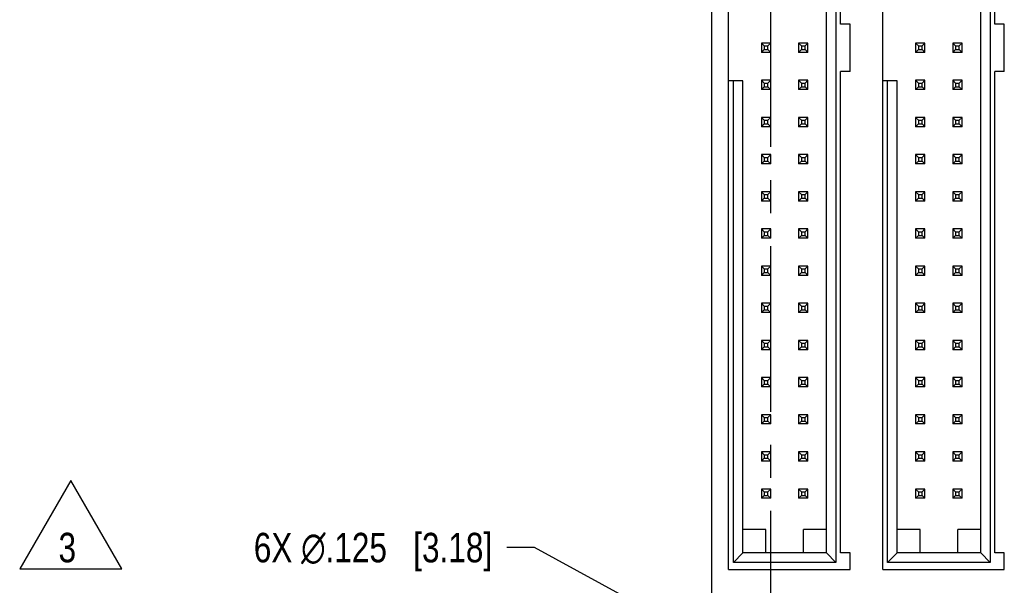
# Model space of a CAD drawing. Header units: inches. Extents: x 0 to 34, y 0 to 22.
# Tile 4 of 20: x 7.6 to 11.8, y 13 to 15.4. Entities that reach past the tile are written whole.
import ezdxf

# ---------------------------------------------------------------- set-up
doc = ezdxf.new("R2010")
doc.units = ezdxf.units.IN
doc.header["$LTSCALE"] = 1.87
doc.header["$MEASUREMENT"] = 0
doc.linetypes.add('CENTER', pattern=[0.6, 0.375, -0.075, 0.075, -0.075])
doc.layers.get('0').update_dxf_attribs({"linetype": 'CONTINUOUS'})
for name, color, linetype in [('02___PRT_ALL_AXES', 7, 'CONTINUOUS'), ('DETAIL', 7, 'CONTINUOUS'), ('DIMENSIONS', 7, 'CONTINUOUS')]:
    doc.layers.add(name, color=color, linetype=linetype)
doc.styles.get("Standard").update_dxf_attribs({"font": 'txt', "width": 0.8})
doc.dimstyles.new('DIMSTYLE_2', dxfattribs={"dimtxt": 0.125, "dimasz": 0.18, "dimexe": 0.18, "dimexo": 0.0625, "dimgap": 0.09, "dimtad": 0, "dimtih": 1, "dimtoh": 1, "dimdec": 3, "dimlfac": 0.5, "dimzin": 4, "dimdsep": 46, "dimtxsty": 'STANDARD', "dimblk": '_FILLED', "dimblk1": '_FILLED', "dimblk2": '_FILLED', "dimcen": 0.09, "dimadec": 0, "dimazin": 0, "dimtp": 0.01, "dimtm": 0.01, "dimtfac": 1, "dimtdec": 3, "dimtofl": 0, "dimtmove": 0, "dimatfit": 3, "dimldrblk": '_FILLED', "dimfxl": 1, "dimtolj": 1, "dimtzin": 4, "dimarcsym": 0})
doc.dimstyles.new('DIMSTYLE_3', dxfattribs={"dimtxt": 0.125, "dimasz": 0.18, "dimexe": 0.18, "dimexo": 0.0625, "dimgap": 0.09, "dimtad": 0, "dimtih": 1, "dimtoh": 1, "dimdec": 3, "dimlfac": 0.5, "dimzin": 4, "dimdsep": 46, "dimtxsty": 'STANDARD', "dimblk": '_FILLED', "dimblk1": '_FILLED', "dimblk2": '_FILLED', "dimcen": 0.09, "dimadec": 0, "dimazin": 0, "dimtp": 0.01, "dimtm": 0.01, "dimtfac": 1, "dimtdec": 3, "dimtofl": 0, "dimtmove": 0, "dimatfit": 3, "dimldrblk": '_FILLED', "dimfxl": 1, "dimtolj": 1, "dimtzin": 4, "dimarcsym": 0})

# ---------------------------------------------------------------- blocks, each defined once
blk = doc.blocks.new('*D43')
at = {"layer": 'DIMENSIONS', "color": 2, "linetype": 'CONTINUOUS'}
blk.add_line((10.6968, 17.1626), (9.8602, 17.1626), dxfattribs=at)
at = {"layer": 'DIMENSIONS', "color": 2, "linetype": 'CONTINUOUS', "insert": (9.7977, 17.2251), "char_height": 0.125, "width": 1.325, "attachment_point": 3, "line_spacing_factor": 0.9}
blk.add_mtext('3.327{\\Ftxt.shx;\\W1.000000;\\H0.125000; }[84.51]', dxfattribs=at)
blk = doc.blocks.new('_FILLED')
at = {"color": 0, "linetype": 'BYBLOCK'}
blk.add_solid([(0, 0), (-1, 0.174), (-1, -0.174)], dxfattribs=at)
blk = doc.blocks.new('*D54')
at = {"layer": 'DIMENSIONS', "color": 2, "linetype": 'CONTINUOUS'}
blk.add_line((10.612, 18.2566), (9.8602, 18.2566), dxfattribs=at)
at = {"layer": 'DIMENSIONS', "color": 2, "linetype": 'CONTINUOUS', "insert": (9.7977, 18.3191), "char_height": 0.125, "width": 1.225, "attachment_point": 3, "line_spacing_factor": 0.9}
blk.add_mtext('3.874{\\Ftxt.shx;\\W1.000000;\\H0.125000; }[98.4]', dxfattribs=at)
blk = doc.blocks.new('*D55')
at = {"layer": 'DIMENSIONS', "color": 2, "linetype": 'CONTINUOUS'}
for p, q in [((9.7977, 13.1546), (9.6802, 13.1546)), ((10.6902, 12.6685), (9.7977, 13.1546))]:
    blk.add_line(p, q, dxfattribs=at)
at = {"layer": 'DIMENSIONS', "color": 2, "linetype": 'CONTINUOUS', "xscale": 0.18, "yscale": 0.18, "zscale": 0.18, "rotation": 331.4272481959}
blk.add_blockref('_FILLED', (10.6902, 12.6685), dxfattribs=at)
at = {"layer": 'DIMENSIONS', "color": 2, "linetype": 'CONTINUOUS', "insert": (9.6177, 13.2171), "char_height": 0.125, "width": 1.591667, "attachment_point": 3, "line_spacing_factor": 0.9}
blk.add_mtext('6X \\Fgdt;{\\Fgdt;n}\\Ftxt;.125{\\Ftxt.shx;\\W1.000000;\\H0.125000; }[3.18]', dxfattribs=at)
blk = doc.blocks.new('FLAG_TRIANGLE_BL11', base_point=(7.8308, 13.2512))
at = {"layer": 'DETAIL', "color": 2, "linetype": 'CONTINUOUS'}
for p, q in [((7.8308, 13.4386), (7.6145, 13.0639)), ((8.0471, 13.0639), (7.8308, 13.4386)), ((7.6145, 13.0639), (8.0471, 13.0639))]:
    blk.add_line(p, q, dxfattribs=at)
at = {"layer": 'DETAIL', "color": 2, "linetype": 'CONTINUOUS', "width": 0.8}
blk.add_text('3', height=0.125, dxfattribs=at).set_placement((7.7791, 13.0922))

msp = doc.modelspace()

# ---------------------------------------------------------------- linework, layer by layer
at = {"color": 7, "linetype": 'CONTINUOUS'}
for p, q in [((10.5477, 18.6086), (10.5477, 10.5086)), ((10.6204, 13.0618), (10.6204, 17.484)), ((11.0752, 17.454), (11.0752, 13.0918)), ((11.2744, 13.0618), (11.2744, 17.484)), ((11.7292, 17.454), (11.7292, 13.0918)), ((11.0352, 13.1318), (11.0352, 17.414)), ((11.0952, 15.3729), (11.0952, 17.414)), ((11.6892, 13.1318), (11.6892, 17.414)), ((11.7492, 15.3729), (11.7492, 17.414)), ((11.1352, 15.3729), (11.0952, 15.3729)), ((11.1352, 15.1729), (11.1352, 15.3729)), ((11.7892, 15.3729), (11.7492, 15.3729)), ((11.7892, 15.1729), (11.7892, 15.3729)), ((10.7593, 15.2926), (10.7593, 15.2532)), ((10.7593, 15.2926), (10.7713, 15.2806)), ((10.7987, 15.2926), (10.7593, 15.2926)), ((10.7713, 15.2806), (10.7713, 15.2652)), ((10.7713, 15.2806), (10.7867, 15.2806)), ((10.7987, 15.2926), (10.7867, 15.2806)), ((10.7867, 15.2652), (10.7867, 15.2806)), ((10.7987, 15.2532), (10.7987, 15.2926)), ((10.9168, 15.2926), (10.9168, 15.2532)), ((10.9168, 15.2926), (10.9288, 15.2806)), ((10.9562, 15.2926), (10.9168, 15.2926)), ((10.9288, 15.2806), (10.9288, 15.2652)), ((10.9288, 15.2806), (10.9442, 15.2806)), ((10.9562, 15.2926), (10.9442, 15.2806)), ((10.9442, 15.2652), (10.9442, 15.2806)), ((10.9562, 15.2532), (10.9562, 15.2926)), ((11.4133, 15.2926), (11.4133, 15.2532)), ((11.4133, 15.2926), (11.4253, 15.2806)), ((11.4527, 15.2926), (11.4133, 15.2926)), ((11.4253, 15.2806), (11.4253, 15.2652)), ((11.4253, 15.2806), (11.4407, 15.2806)), ((11.4527, 15.2926), (11.4407, 15.2806)), ((11.4407, 15.2652), (11.4407, 15.2806)), ((11.4527, 15.2532), (11.4527, 15.2926)), ((11.5708, 15.2926), (11.5708, 15.2532)), ((11.5708, 15.2926), (11.5828, 15.2806)), ((11.6102, 15.2926), (11.5708, 15.2926)), ((11.5828, 15.2806), (11.5828, 15.2652)), ((11.5828, 15.2806), (11.5982, 15.2806)), ((11.6102, 15.2926), (11.5982, 15.2806)), ((11.5982, 15.2652), (11.5982, 15.2806)), ((11.6102, 15.2532), (11.6102, 15.2926)), ((10.7593, 15.2532), (10.7713, 15.2652)), ((10.7987, 15.2532), (10.7593, 15.2532)), ((10.7713, 15.2652), (10.7867, 15.2652)), ((10.7867, 15.2652), (10.7987, 15.2532)), ((10.9168, 15.2532), (10.9288, 15.2652)), ((10.9562, 15.2532), (10.9168, 15.2532)), ((10.9288, 15.2652), (10.9442, 15.2652)), ((10.9442, 15.2652), (10.9562, 15.2532)), ((11.4133, 15.2532), (11.4253, 15.2652)), ((11.4527, 15.2532), (11.4133, 15.2532)), ((11.4253, 15.2652), (11.4407, 15.2652)), ((11.4407, 15.2652), (11.4527, 15.2532)), ((11.5708, 15.2532), (11.5828, 15.2652)), ((11.6102, 15.2532), (11.5708, 15.2532)), ((11.5828, 15.2652), (11.5982, 15.2652)), ((11.5982, 15.2652), (11.6102, 15.2532)), ((11.0952, 13.1318), (11.0952, 15.1729)), ((11.1352, 15.1729), (11.0952, 15.1729)), ((11.7492, 13.1318), (11.7492, 15.1729)), ((11.7892, 15.1729), (11.7492, 15.1729)), ((10.6804, 15.1329), (10.6204, 15.1329)), ((10.6404, 13.0918), (10.6404, 15.1329)), ((10.6804, 13.1318), (10.6804, 15.1329)), ((10.7593, 15.1351), (10.7593, 15.0957)), ((10.7593, 15.1351), (10.7713, 15.1231)), ((10.7987, 15.1351), (10.7593, 15.1351)), ((10.7713, 15.1231), (10.7713, 15.1077)), ((10.7713, 15.1231), (10.7867, 15.1231)), ((10.7987, 15.1351), (10.7867, 15.1231)), ((10.7867, 15.1077), (10.7867, 15.1231)), ((10.7987, 15.0957), (10.7987, 15.1351)), ((10.9168, 15.1351), (10.9168, 15.0957)), ((10.9168, 15.1351), (10.9288, 15.1231)), ((10.9562, 15.1351), (10.9168, 15.1351)), ((10.9288, 15.1231), (10.9288, 15.1077)), ((10.9288, 15.1231), (10.9442, 15.1231)), ((10.9562, 15.1351), (10.9442, 15.1231)), ((10.9442, 15.1077), (10.9442, 15.1231)), ((10.9562, 15.0957), (10.9562, 15.1351)), ((11.3344, 15.1329), (11.2744, 15.1329)), ((11.2944, 13.0918), (11.2944, 15.1329)), ((11.3344, 13.1318), (11.3344, 15.1329)), ((11.4133, 15.1351), (11.4133, 15.0957)), ((11.4133, 15.1351), (11.4253, 15.1231)), ((11.4527, 15.1351), (11.4133, 15.1351)), ((11.4253, 15.1231), (11.4253, 15.1077)), ((11.4253, 15.1231), (11.4407, 15.1231)), ((11.4527, 15.1351), (11.4407, 15.1231)), ((11.4407, 15.1077), (11.4407, 15.1231)), ((11.4527, 15.0957), (11.4527, 15.1351)), ((11.5708, 15.1351), (11.5708, 15.0957)), ((11.5708, 15.1351), (11.5828, 15.1231)), ((11.6102, 15.1351), (11.5708, 15.1351)), ((11.5828, 15.1231), (11.5828, 15.1077)), ((11.5828, 15.1231), (11.5982, 15.1231)), ((11.6102, 15.1351), (11.5982, 15.1231)), ((11.5982, 15.1077), (11.5982, 15.1231)), ((11.6102, 15.0957), (11.6102, 15.1351)), ((10.7593, 15.0957), (10.7713, 15.1077)), ((10.7987, 15.0957), (10.7593, 15.0957)), ((10.7713, 15.1077), (10.7867, 15.1077)), ((10.7867, 15.1077), (10.7987, 15.0957)), ((10.9168, 15.0957), (10.9288, 15.1077)), ((10.9562, 15.0957), (10.9168, 15.0957)), ((10.9288, 15.1077), (10.9442, 15.1077)), ((10.9442, 15.1077), (10.9562, 15.0957)), ((11.4133, 15.0957), (11.4253, 15.1077)), ((11.4527, 15.0957), (11.4133, 15.0957)), ((11.4253, 15.1077), (11.4407, 15.1077)), ((11.4407, 15.1077), (11.4527, 15.0957)), ((11.5708, 15.0957), (11.5828, 15.1077)), ((11.6102, 15.0957), (11.5708, 15.0957)), ((11.5828, 15.1077), (11.5982, 15.1077)), ((11.5982, 15.1077), (11.6102, 15.0957)), ((10.7593, 14.9776), (10.7593, 14.9382)), ((10.7593, 14.9776), (10.7713, 14.9656)), ((10.7987, 14.9776), (10.7593, 14.9776)), ((10.7593, 14.9382), (10.7713, 14.9502)), ((10.7713, 14.9656), (10.7713, 14.9502)), ((10.7713, 14.9656), (10.7867, 14.9656)), ((10.7713, 14.9502), (10.7867, 14.9502)), ((10.7987, 14.9776), (10.7867, 14.9656)), ((10.7867, 14.9502), (10.7867, 14.9656)), ((10.7867, 14.9502), (10.7987, 14.9382)), ((10.7987, 14.9382), (10.7987, 14.9776)), ((10.9168, 14.9776), (10.9168, 14.9382)), ((10.9168, 14.9776), (10.9288, 14.9656)), ((10.9562, 14.9776), (10.9168, 14.9776)), ((10.9168, 14.9382), (10.9288, 14.9502)), ((10.9288, 14.9656), (10.9288, 14.9502)), ((10.9288, 14.9656), (10.9442, 14.9656)), ((10.9288, 14.9502), (10.9442, 14.9502)), ((10.9562, 14.9776), (10.9442, 14.9656)), ((10.9442, 14.9502), (10.9442, 14.9656)), ((10.9442, 14.9502), (10.9562, 14.9382)), ((10.9562, 14.9382), (10.9562, 14.9776)), ((11.4133, 14.9776), (11.4133, 14.9382)), ((11.4133, 14.9776), (11.4253, 14.9656)), ((11.4527, 14.9776), (11.4133, 14.9776)), ((11.4133, 14.9382), (11.4253, 14.9502)), ((11.4253, 14.9656), (11.4253, 14.9502)), ((11.4253, 14.9656), (11.4407, 14.9656)), ((11.4253, 14.9502), (11.4407, 14.9502)), ((11.4527, 14.9776), (11.4407, 14.9656)), ((11.4407, 14.9502), (11.4407, 14.9656)), ((11.4407, 14.9502), (11.4527, 14.9382)), ((11.4527, 14.9382), (11.4527, 14.9776)), ((11.5708, 14.9776), (11.5708, 14.9382)), ((11.5708, 14.9776), (11.5828, 14.9656)), ((11.6102, 14.9776), (11.5708, 14.9776)), ((11.5708, 14.9382), (11.5828, 14.9502)), ((11.5828, 14.9656), (11.5828, 14.9502)), ((11.5828, 14.9656), (11.5982, 14.9656)), ((11.5828, 14.9502), (11.5982, 14.9502)), ((11.6102, 14.9776), (11.5982, 14.9656)), ((11.5982, 14.9502), (11.5982, 14.9656)), ((11.5982, 14.9502), (11.6102, 14.9382)), ((11.6102, 14.9382), (11.6102, 14.9776)), ((10.7987, 14.9382), (10.7593, 14.9382)), ((10.9562, 14.9382), (10.9168, 14.9382)), ((11.4527, 14.9382), (11.4133, 14.9382)), ((11.6102, 14.9382), (11.5708, 14.9382)), ((10.7593, 14.8201), (10.7593, 14.7807)), ((10.7593, 14.8201), (10.7713, 14.8081)), ((10.7987, 14.8201), (10.7593, 14.8201)), ((10.7593, 14.7807), (10.7713, 14.7927)), ((10.7987, 14.7807), (10.7593, 14.7807)), ((10.7713, 14.8081), (10.7713, 14.7927)), ((10.7713, 14.8081), (10.7867, 14.8081)), ((10.7713, 14.7927), (10.7867, 14.7927)), ((10.7987, 14.8201), (10.7867, 14.8081)), ((10.7867, 14.7927), (10.7867, 14.8081)), ((10.7867, 14.7927), (10.7987, 14.7807)), ((10.7987, 14.7807), (10.7987, 14.8201)), ((10.9168, 14.8201), (10.9168, 14.7807)), ((10.9168, 14.8201), (10.9288, 14.8081)), ((10.9562, 14.8201), (10.9168, 14.8201)), ((10.9168, 14.7807), (10.9288, 14.7927)), ((10.9562, 14.7807), (10.9168, 14.7807)), ((10.9288, 14.8081), (10.9288, 14.7927)), ((10.9288, 14.8081), (10.9442, 14.8081)), ((10.9288, 14.7927), (10.9442, 14.7927)), ((10.9562, 14.8201), (10.9442, 14.8081)), ((10.9442, 14.7927), (10.9442, 14.8081)), ((10.9442, 14.7927), (10.9562, 14.7807)), ((10.9562, 14.7807), (10.9562, 14.8201)), ((11.4133, 14.8201), (11.4133, 14.7807)), ((11.4133, 14.8201), (11.4253, 14.8081)), ((11.4527, 14.8201), (11.4133, 14.8201)), ((11.4133, 14.7807), (11.4253, 14.7927)), ((11.4527, 14.7807), (11.4133, 14.7807)), ((11.4253, 14.8081), (11.4253, 14.7927)), ((11.4253, 14.8081), (11.4407, 14.8081)), ((11.4253, 14.7927), (11.4407, 14.7927)), ((11.4527, 14.8201), (11.4407, 14.8081)), ((11.4407, 14.7927), (11.4407, 14.8081)), ((11.4407, 14.7927), (11.4527, 14.7807)), ((11.4527, 14.7807), (11.4527, 14.8201)), ((11.5708, 14.8201), (11.5708, 14.7807)), ((11.5708, 14.8201), (11.5828, 14.8081)), ((11.6102, 14.8201), (11.5708, 14.8201)), ((11.5708, 14.7807), (11.5828, 14.7927)), ((11.6102, 14.7807), (11.5708, 14.7807)), ((11.5828, 14.8081), (11.5828, 14.7927)), ((11.5828, 14.8081), (11.5982, 14.8081)), ((11.5828, 14.7927), (11.5982, 14.7927)), ((11.6102, 14.8201), (11.5982, 14.8081)), ((11.5982, 14.7927), (11.5982, 14.8081)), ((11.5982, 14.7927), (11.6102, 14.7807)), ((11.6102, 14.7807), (11.6102, 14.8201)), ((10.7593, 14.6626), (10.7593, 14.6232)), ((10.7593, 14.6626), (10.7713, 14.6506)), ((10.7987, 14.6626), (10.7593, 14.6626)), ((10.7987, 14.6626), (10.7867, 14.6506)), ((10.7987, 14.6232), (10.7987, 14.6626)), ((10.9168, 14.6626), (10.9168, 14.6232)), ((10.9168, 14.6626), (10.9288, 14.6506)), ((10.9562, 14.6626), (10.9168, 14.6626)), ((10.9562, 14.6626), (10.9442, 14.6506)), ((10.9562, 14.6232), (10.9562, 14.6626)), ((11.4133, 14.6626), (11.4133, 14.6232)), ((11.4133, 14.6626), (11.4253, 14.6506)), ((11.4527, 14.6626), (11.4133, 14.6626)), ((11.4527, 14.6626), (11.4407, 14.6506)), ((11.4527, 14.6232), (11.4527, 14.6626)), ((11.5708, 14.6626), (11.5708, 14.6232)), ((11.5708, 14.6626), (11.5828, 14.6506)), ((11.6102, 14.6626), (11.5708, 14.6626)), ((11.6102, 14.6626), (11.5982, 14.6506)), ((11.6102, 14.6232), (11.6102, 14.6626)), ((10.7593, 14.6232), (10.7713, 14.6352)), ((10.7987, 14.6232), (10.7593, 14.6232)), ((10.7713, 14.6506), (10.7713, 14.6352)), ((10.7713, 14.6506), (10.7867, 14.6506)), ((10.7713, 14.6352), (10.7867, 14.6352)), ((10.7867, 14.6352), (10.7867, 14.6506)), ((10.7867, 14.6352), (10.7987, 14.6232)), ((10.9168, 14.6232), (10.9288, 14.6352)), ((10.9562, 14.6232), (10.9168, 14.6232)), ((10.9288, 14.6506), (10.9288, 14.6352)), ((10.9288, 14.6506), (10.9442, 14.6506)), ((10.9288, 14.6352), (10.9442, 14.6352)), ((10.9442, 14.6352), (10.9442, 14.6506)), ((10.9442, 14.6352), (10.9562, 14.6232)), ((11.4133, 14.6232), (11.4253, 14.6352)), ((11.4527, 14.6232), (11.4133, 14.6232)), ((11.4253, 14.6506), (11.4253, 14.6352)), ((11.4253, 14.6506), (11.4407, 14.6506)), ((11.4253, 14.6352), (11.4407, 14.6352)), ((11.4407, 14.6352), (11.4407, 14.6506)), ((11.4407, 14.6352), (11.4527, 14.6232)), ((11.5708, 14.6232), (11.5828, 14.6352)), ((11.6102, 14.6232), (11.5708, 14.6232)), ((11.5828, 14.6506), (11.5828, 14.6352)), ((11.5828, 14.6506), (11.5982, 14.6506)), ((11.5828, 14.6352), (11.5982, 14.6352)), ((11.5982, 14.6352), (11.5982, 14.6506)), ((11.5982, 14.6352), (11.6102, 14.6232)), ((10.7593, 14.5052), (10.7593, 14.4658)), ((10.7593, 14.5052), (10.7713, 14.4932)), ((10.7987, 14.5052), (10.7593, 14.5052)), ((10.7713, 14.4932), (10.7713, 14.4778)), ((10.7713, 14.4932), (10.7867, 14.4932)), ((10.7987, 14.5052), (10.7867, 14.4932)), ((10.7867, 14.4778), (10.7867, 14.4932)), ((10.7987, 14.4658), (10.7987, 14.5052)), ((10.9168, 14.5052), (10.9168, 14.4658)), ((10.9168, 14.5052), (10.9288, 14.4932)), ((10.9562, 14.5052), (10.9168, 14.5052)), ((10.9288, 14.4932), (10.9288, 14.4778)), ((10.9288, 14.4932), (10.9442, 14.4932)), ((10.9562, 14.5052), (10.9442, 14.4932)), ((10.9442, 14.4778), (10.9442, 14.4932)), ((10.9562, 14.4658), (10.9562, 14.5052)), ((11.4133, 14.5052), (11.4133, 14.4658)), ((11.4133, 14.5052), (11.4253, 14.4932)), ((11.4527, 14.5052), (11.4133, 14.5052)), ((11.4253, 14.4932), (11.4253, 14.4778)), ((11.4253, 14.4932), (11.4407, 14.4932)), ((11.4527, 14.5052), (11.4407, 14.4932)), ((11.4407, 14.4778), (11.4407, 14.4932)), ((11.4527, 14.4658), (11.4527, 14.5052)), ((11.5708, 14.5052), (11.5708, 14.4658)), ((11.5708, 14.5052), (11.5828, 14.4932)), ((11.6102, 14.5052), (11.5708, 14.5052)), ((11.5828, 14.4932), (11.5828, 14.4778)), ((11.5828, 14.4932), (11.5982, 14.4932)), ((11.6102, 14.5052), (11.5982, 14.4932)), ((11.5982, 14.4778), (11.5982, 14.4932)), ((11.6102, 14.4658), (11.6102, 14.5052)), ((10.7593, 14.4658), (10.7713, 14.4778)), ((10.7987, 14.4658), (10.7593, 14.4658)), ((10.7713, 14.4778), (10.7867, 14.4778)), ((10.7867, 14.4778), (10.7987, 14.4658)), ((10.9168, 14.4658), (10.9288, 14.4778)), ((10.9562, 14.4658), (10.9168, 14.4658)), ((10.9288, 14.4778), (10.9442, 14.4778)), ((10.9442, 14.4778), (10.9562, 14.4658)), ((11.4133, 14.4658), (11.4253, 14.4778)), ((11.4527, 14.4658), (11.4133, 14.4658)), ((11.4253, 14.4778), (11.4407, 14.4778)), ((11.4407, 14.4778), (11.4527, 14.4658)), ((11.5708, 14.4658), (11.5828, 14.4778)), ((11.6102, 14.4658), (11.5708, 14.4658)), ((11.5828, 14.4778), (11.5982, 14.4778)), ((11.5982, 14.4778), (11.6102, 14.4658)), ((10.7593, 14.3477), (10.7593, 14.3083)), ((10.7593, 14.3477), (10.7713, 14.3357)), ((10.7987, 14.3477), (10.7593, 14.3477)), ((10.7593, 14.3083), (10.7713, 14.3203)), ((10.7713, 14.3357), (10.7713, 14.3203)), ((10.7713, 14.3357), (10.7867, 14.3357)), ((10.7713, 14.3203), (10.7867, 14.3203)), ((10.7987, 14.3477), (10.7867, 14.3357)), ((10.7867, 14.3203), (10.7867, 14.3357)), ((10.7867, 14.3203), (10.7987, 14.3083)), ((10.7987, 14.3083), (10.7987, 14.3477)), ((10.9168, 14.3477), (10.9168, 14.3083)), ((10.9168, 14.3477), (10.9288, 14.3357)), ((10.9562, 14.3477), (10.9168, 14.3477)), ((10.9168, 14.3083), (10.9288, 14.3203)), ((10.9288, 14.3357), (10.9288, 14.3203)), ((10.9288, 14.3357), (10.9442, 14.3357)), ((10.9288, 14.3203), (10.9442, 14.3203)), ((10.9562, 14.3477), (10.9442, 14.3357)), ((10.9442, 14.3203), (10.9442, 14.3357)), ((10.9442, 14.3203), (10.9562, 14.3083)), ((10.9562, 14.3083), (10.9562, 14.3477)), ((11.4133, 14.3477), (11.4133, 14.3083)), ((11.4133, 14.3477), (11.4253, 14.3357)), ((11.4527, 14.3477), (11.4133, 14.3477)), ((11.4133, 14.3083), (11.4253, 14.3203)), ((11.4253, 14.3357), (11.4253, 14.3203)), ((11.4253, 14.3357), (11.4407, 14.3357)), ((11.4253, 14.3203), (11.4407, 14.3203)), ((11.4527, 14.3477), (11.4407, 14.3357)), ((11.4407, 14.3203), (11.4407, 14.3357)), ((11.4407, 14.3203), (11.4527, 14.3083)), ((11.4527, 14.3083), (11.4527, 14.3477)), ((11.5708, 14.3477), (11.5708, 14.3083)), ((11.5708, 14.3477), (11.5828, 14.3357)), ((11.6102, 14.3477), (11.5708, 14.3477)), ((11.5708, 14.3083), (11.5828, 14.3203)), ((11.5828, 14.3357), (11.5828, 14.3203)), ((11.5828, 14.3357), (11.5982, 14.3357)), ((11.5828, 14.3203), (11.5982, 14.3203)), ((11.6102, 14.3477), (11.5982, 14.3357)), ((11.5982, 14.3203), (11.5982, 14.3357)), ((11.5982, 14.3203), (11.6102, 14.3083)), ((11.6102, 14.3083), (11.6102, 14.3477)), ((10.7987, 14.3083), (10.7593, 14.3083)), ((10.9562, 14.3083), (10.9168, 14.3083)), ((11.4527, 14.3083), (11.4133, 14.3083)), ((11.6102, 14.3083), (11.5708, 14.3083)), ((10.7593, 14.1902), (10.7593, 14.1508)), ((10.7593, 14.1902), (10.7713, 14.1782)), ((10.7987, 14.1902), (10.7593, 14.1902)), ((10.7593, 14.1508), (10.7713, 14.1628)), ((10.7713, 14.1782), (10.7713, 14.1628)), ((10.7713, 14.1782), (10.7867, 14.1782)), ((10.7713, 14.1628), (10.7867, 14.1628)), ((10.7987, 14.1902), (10.7867, 14.1782)), ((10.7867, 14.1628), (10.7867, 14.1782)), ((10.7867, 14.1628), (10.7987, 14.1508)), ((10.7987, 14.1508), (10.7987, 14.1902)), ((10.9168, 14.1902), (10.9168, 14.1508)), ((10.9168, 14.1902), (10.9288, 14.1782)), ((10.9562, 14.1902), (10.9168, 14.1902)), ((10.9168, 14.1508), (10.9288, 14.1628)), ((10.9288, 14.1782), (10.9288, 14.1628)), ((10.9288, 14.1782), (10.9442, 14.1782)), ((10.9288, 14.1628), (10.9442, 14.1628)), ((10.9562, 14.1902), (10.9442, 14.1782)), ((10.9442, 14.1628), (10.9442, 14.1782)), ((10.9442, 14.1628), (10.9562, 14.1508)), ((10.9562, 14.1508), (10.9562, 14.1902)), ((11.4133, 14.1902), (11.4133, 14.1508)), ((11.4133, 14.1902), (11.4253, 14.1782)), ((11.4527, 14.1902), (11.4133, 14.1902)), ((11.4133, 14.1508), (11.4253, 14.1628)), ((11.4253, 14.1782), (11.4253, 14.1628)), ((11.4253, 14.1782), (11.4407, 14.1782)), ((11.4253, 14.1628), (11.4407, 14.1628)), ((11.4527, 14.1902), (11.4407, 14.1782)), ((11.4407, 14.1628), (11.4407, 14.1782)), ((11.4407, 14.1628), (11.4527, 14.1508)), ((11.4527, 14.1508), (11.4527, 14.1902)), ((11.5708, 14.1902), (11.5708, 14.1508)), ((11.5708, 14.1902), (11.5828, 14.1782)), ((11.6102, 14.1902), (11.5708, 14.1902)), ((11.5708, 14.1508), (11.5828, 14.1628)), ((11.5828, 14.1782), (11.5828, 14.1628)), ((11.5828, 14.1782), (11.5982, 14.1782)), ((11.5828, 14.1628), (11.5982, 14.1628)), ((11.6102, 14.1902), (11.5982, 14.1782)), ((11.5982, 14.1628), (11.5982, 14.1782)), ((11.5982, 14.1628), (11.6102, 14.1508)), ((11.6102, 14.1508), (11.6102, 14.1902)), ((10.7987, 14.1508), (10.7593, 14.1508)), ((10.9562, 14.1508), (10.9168, 14.1508)), ((11.4527, 14.1508), (11.4133, 14.1508)), ((11.6102, 14.1508), (11.5708, 14.1508)), ((10.7593, 14.0327), (10.7593, 13.9933)), ((10.7593, 14.0327), (10.7713, 14.0207)), ((10.7987, 14.0327), (10.7593, 14.0327)), ((10.7987, 14.0327), (10.7867, 14.0207)), ((10.7987, 13.9933), (10.7987, 14.0327)), ((10.9168, 14.0327), (10.9168, 13.9933)), ((10.9168, 14.0327), (10.9288, 14.0207)), ((10.9562, 14.0327), (10.9168, 14.0327)), ((10.9562, 14.0327), (10.9442, 14.0207)), ((10.9562, 13.9933), (10.9562, 14.0327)), ((11.4133, 14.0327), (11.4133, 13.9933)), ((11.4133, 14.0327), (11.4253, 14.0207)), ((11.4527, 14.0327), (11.4133, 14.0327)), ((11.4527, 14.0327), (11.4407, 14.0207)), ((11.4527, 13.9933), (11.4527, 14.0327)), ((11.5708, 14.0327), (11.5708, 13.9933)), ((11.5708, 14.0327), (11.5828, 14.0207)), ((11.6102, 14.0327), (11.5708, 14.0327)), ((11.6102, 14.0327), (11.5982, 14.0207)), ((11.6102, 13.9933), (11.6102, 14.0327)), ((10.7593, 13.9933), (10.7713, 14.0053)), ((10.7987, 13.9933), (10.7593, 13.9933)), ((10.7713, 14.0207), (10.7713, 14.0053)), ((10.7713, 14.0207), (10.7867, 14.0207)), ((10.7713, 14.0053), (10.7867, 14.0053)), ((10.7867, 14.0053), (10.7867, 14.0207)), ((10.7867, 14.0053), (10.7987, 13.9933)), ((10.9168, 13.9933), (10.9288, 14.0053)), ((10.9562, 13.9933), (10.9168, 13.9933)), ((10.9288, 14.0207), (10.9288, 14.0053)), ((10.9288, 14.0207), (10.9442, 14.0207)), ((10.9288, 14.0053), (10.9442, 14.0053)), ((10.9442, 14.0053), (10.9442, 14.0207)), ((10.9442, 14.0053), (10.9562, 13.9933)), ((11.4133, 13.9933), (11.4253, 14.0053)), ((11.4527, 13.9933), (11.4133, 13.9933)), ((11.4253, 14.0207), (11.4253, 14.0053)), ((11.4253, 14.0207), (11.4407, 14.0207)), ((11.4253, 14.0053), (11.4407, 14.0053)), ((11.4407, 14.0053), (11.4407, 14.0207)), ((11.4407, 14.0053), (11.4527, 13.9933)), ((11.5708, 13.9933), (11.5828, 14.0053)), ((11.6102, 13.9933), (11.5708, 13.9933)), ((11.5828, 14.0207), (11.5828, 14.0053)), ((11.5828, 14.0207), (11.5982, 14.0207)), ((11.5828, 14.0053), (11.5982, 14.0053)), ((11.5982, 14.0053), (11.5982, 14.0207)), ((11.5982, 14.0053), (11.6102, 13.9933)), ((10.7593, 13.8752), (10.7593, 13.8358)), ((10.7593, 13.8752), (10.7713, 13.8632)), ((10.7987, 13.8752), (10.7593, 13.8752)), ((10.7713, 13.8632), (10.7713, 13.8478)), ((10.7713, 13.8632), (10.7867, 13.8632)), ((10.7987, 13.8752), (10.7867, 13.8632)), ((10.7867, 13.8478), (10.7867, 13.8632)), ((10.7987, 13.8358), (10.7987, 13.8752)), ((10.9168, 13.8752), (10.9168, 13.8358)), ((10.9168, 13.8752), (10.9288, 13.8632)), ((10.9562, 13.8752), (10.9168, 13.8752)), ((10.9288, 13.8632), (10.9288, 13.8478)), ((10.9288, 13.8632), (10.9442, 13.8632)), ((10.9562, 13.8752), (10.9442, 13.8632)), ((10.9442, 13.8478), (10.9442, 13.8632)), ((10.9562, 13.8358), (10.9562, 13.8752)), ((11.4133, 13.8752), (11.4133, 13.8358)), ((11.4133, 13.8752), (11.4253, 13.8632)), ((11.4527, 13.8752), (11.4133, 13.8752)), ((11.4253, 13.8632), (11.4253, 13.8478)), ((11.4253, 13.8632), (11.4407, 13.8632)), ((11.4527, 13.8752), (11.4407, 13.8632)), ((11.4407, 13.8478), (11.4407, 13.8632)), ((11.4527, 13.8358), (11.4527, 13.8752)), ((11.5708, 13.8752), (11.5708, 13.8358)), ((11.5708, 13.8752), (11.5828, 13.8632)), ((11.6102, 13.8752), (11.5708, 13.8752)), ((11.5828, 13.8632), (11.5828, 13.8478)), ((11.5828, 13.8632), (11.5982, 13.8632)), ((11.6102, 13.8752), (11.5982, 13.8632)), ((11.5982, 13.8478), (11.5982, 13.8632)), ((11.6102, 13.8358), (11.6102, 13.8752)), ((10.7593, 13.8358), (10.7713, 13.8478)), ((10.7987, 13.8358), (10.7593, 13.8358)), ((10.7713, 13.8478), (10.7867, 13.8478)), ((10.7867, 13.8478), (10.7987, 13.8358)), ((10.9168, 13.8358), (10.9288, 13.8478)), ((10.9562, 13.8358), (10.9168, 13.8358)), ((10.9288, 13.8478), (10.9442, 13.8478)), ((10.9442, 13.8478), (10.9562, 13.8358)), ((11.4133, 13.8358), (11.4253, 13.8478)), ((11.4527, 13.8358), (11.4133, 13.8358)), ((11.4253, 13.8478), (11.4407, 13.8478)), ((11.4407, 13.8478), (11.4527, 13.8358)), ((11.5708, 13.8358), (11.5828, 13.8478)), ((11.6102, 13.8358), (11.5708, 13.8358)), ((11.5828, 13.8478), (11.5982, 13.8478)), ((11.5982, 13.8478), (11.6102, 13.8358)), ((10.7593, 13.7178), (10.7593, 13.6784)), ((10.7593, 13.7178), (10.7713, 13.7058)), ((10.7987, 13.7178), (10.7593, 13.7178)), ((10.7713, 13.7058), (10.7713, 13.6904)), ((10.7713, 13.7058), (10.7867, 13.7058)), ((10.7987, 13.7178), (10.7867, 13.7058)), ((10.7867, 13.6904), (10.7867, 13.7058)), ((10.7987, 13.6784), (10.7987, 13.7178)), ((10.9168, 13.7178), (10.9168, 13.6784)), ((10.9168, 13.7178), (10.9288, 13.7058)), ((10.9562, 13.7178), (10.9168, 13.7178)), ((10.9288, 13.7058), (10.9288, 13.6904)), ((10.9288, 13.7058), (10.9442, 13.7058)), ((10.9562, 13.7178), (10.9442, 13.7058)), ((10.9442, 13.6904), (10.9442, 13.7058)), ((10.9562, 13.6784), (10.9562, 13.7178)), ((11.4133, 13.7178), (11.4133, 13.6784)), ((11.4133, 13.7178), (11.4253, 13.7058)), ((11.4527, 13.7178), (11.4133, 13.7178)), ((11.4253, 13.7058), (11.4253, 13.6904)), ((11.4253, 13.7058), (11.4407, 13.7058)), ((11.4527, 13.7178), (11.4407, 13.7058)), ((11.4407, 13.6904), (11.4407, 13.7058)), ((11.4527, 13.6784), (11.4527, 13.7178)), ((11.5708, 13.7178), (11.5708, 13.6784)), ((11.5708, 13.7178), (11.5828, 13.7058)), ((11.6102, 13.7178), (11.5708, 13.7178)), ((11.5828, 13.7058), (11.5828, 13.6904)), ((11.5828, 13.7058), (11.5982, 13.7058)), ((11.6102, 13.7178), (11.5982, 13.7058)), ((11.5982, 13.6904), (11.5982, 13.7058)), ((11.6102, 13.6784), (11.6102, 13.7178)), ((10.7593, 13.6784), (10.7713, 13.6904)), ((10.7987, 13.6784), (10.7593, 13.6784)), ((10.7713, 13.6904), (10.7867, 13.6904)), ((10.7867, 13.6904), (10.7987, 13.6784)), ((10.9168, 13.6784), (10.9288, 13.6904)), ((10.9562, 13.6784), (10.9168, 13.6784)), ((10.9288, 13.6904), (10.9442, 13.6904)), ((10.9442, 13.6904), (10.9562, 13.6784)), ((11.4133, 13.6784), (11.4253, 13.6904)), ((11.4527, 13.6784), (11.4133, 13.6784)), ((11.4253, 13.6904), (11.4407, 13.6904)), ((11.4407, 13.6904), (11.4527, 13.6784)), ((11.5708, 13.6784), (11.5828, 13.6904)), ((11.6102, 13.6784), (11.5708, 13.6784)), ((11.5828, 13.6904), (11.5982, 13.6904)), ((11.5982, 13.6904), (11.6102, 13.6784)), ((10.7593, 13.5603), (10.7593, 13.5209)), ((10.7593, 13.5603), (10.7713, 13.5483)), ((10.7987, 13.5603), (10.7593, 13.5603)), ((10.7593, 13.5209), (10.7713, 13.5329)), ((10.7713, 13.5483), (10.7713, 13.5329)), ((10.7713, 13.5483), (10.7867, 13.5483)), ((10.7713, 13.5329), (10.7867, 13.5329)), ((10.7987, 13.5603), (10.7867, 13.5483)), ((10.7867, 13.5329), (10.7867, 13.5483)), ((10.7867, 13.5329), (10.7987, 13.5209)), ((10.7987, 13.5209), (10.7987, 13.5603)), ((10.9168, 13.5603), (10.9168, 13.5209)), ((10.9168, 13.5603), (10.9288, 13.5483)), ((10.9562, 13.5603), (10.9168, 13.5603)), ((10.9168, 13.5209), (10.9288, 13.5329)), ((10.9288, 13.5483), (10.9288, 13.5329)), ((10.9288, 13.5483), (10.9442, 13.5483)), ((10.9288, 13.5329), (10.9442, 13.5329)), ((10.9562, 13.5603), (10.9442, 13.5483)), ((10.9442, 13.5329), (10.9442, 13.5483)), ((10.9442, 13.5329), (10.9562, 13.5209)), ((10.9562, 13.5209), (10.9562, 13.5603)), ((11.4133, 13.5603), (11.4133, 13.5209)), ((11.4133, 13.5603), (11.4253, 13.5483)), ((11.4527, 13.5603), (11.4133, 13.5603)), ((11.4133, 13.5209), (11.4253, 13.5329)), ((11.4253, 13.5483), (11.4253, 13.5329)), ((11.4253, 13.5483), (11.4407, 13.5483)), ((11.4253, 13.5329), (11.4407, 13.5329)), ((11.4527, 13.5603), (11.4407, 13.5483)), ((11.4407, 13.5329), (11.4407, 13.5483)), ((11.4407, 13.5329), (11.4527, 13.5209)), ((11.4527, 13.5209), (11.4527, 13.5603)), ((11.5708, 13.5603), (11.5708, 13.5209)), ((11.5708, 13.5603), (11.5828, 13.5483)), ((11.6102, 13.5603), (11.5708, 13.5603)), ((11.5708, 13.5209), (11.5828, 13.5329)), ((11.5828, 13.5483), (11.5828, 13.5329)), ((11.5828, 13.5483), (11.5982, 13.5483)), ((11.5828, 13.5329), (11.5982, 13.5329)), ((11.6102, 13.5603), (11.5982, 13.5483)), ((11.5982, 13.5329), (11.5982, 13.5483)), ((11.5982, 13.5329), (11.6102, 13.5209)), ((11.6102, 13.5209), (11.6102, 13.5603)), ((10.7987, 13.5209), (10.7593, 13.5209)), ((10.9562, 13.5209), (10.9168, 13.5209)), ((11.4527, 13.5209), (11.4133, 13.5209)), ((11.6102, 13.5209), (11.5708, 13.5209)), ((10.7593, 13.4028), (10.7593, 13.3634)), ((10.7593, 13.4028), (10.7713, 13.3908)), ((10.7987, 13.4028), (10.7593, 13.4028)), ((10.7987, 13.4028), (10.7867, 13.3908)), ((10.7987, 13.3634), (10.7987, 13.4028)), ((10.9168, 13.4028), (10.9168, 13.3634)), ((10.9168, 13.4028), (10.9288, 13.3908)), ((10.9562, 13.4028), (10.9168, 13.4028)), ((10.9562, 13.4028), (10.9442, 13.3908)), ((10.9562, 13.3634), (10.9562, 13.4028)), ((11.4133, 13.4028), (11.4133, 13.3634)), ((11.4133, 13.4028), (11.4253, 13.3908)), ((11.4527, 13.4028), (11.4133, 13.4028)), ((11.4527, 13.4028), (11.4407, 13.3908)), ((11.4527, 13.3634), (11.4527, 13.4028)), ((11.5708, 13.4028), (11.5708, 13.3634)), ((11.5708, 13.4028), (11.5828, 13.3908)), ((11.6102, 13.4028), (11.5708, 13.4028)), ((11.6102, 13.4028), (11.5982, 13.3908)), ((11.6102, 13.3634), (11.6102, 13.4028)), ((10.7593, 13.3634), (10.7713, 13.3754)), ((10.7987, 13.3634), (10.7593, 13.3634)), ((10.7713, 13.3908), (10.7713, 13.3754)), ((10.7713, 13.3908), (10.7867, 13.3908)), ((10.7713, 13.3754), (10.7867, 13.3754)), ((10.7867, 13.3754), (10.7867, 13.3908)), ((10.7867, 13.3754), (10.7987, 13.3634)), ((10.9168, 13.3634), (10.9288, 13.3754)), ((10.9562, 13.3634), (10.9168, 13.3634)), ((10.9288, 13.3908), (10.9288, 13.3754)), ((10.9288, 13.3908), (10.9442, 13.3908)), ((10.9288, 13.3754), (10.9442, 13.3754)), ((10.9442, 13.3754), (10.9442, 13.3908)), ((10.9442, 13.3754), (10.9562, 13.3634)), ((11.4133, 13.3634), (11.4253, 13.3754)), ((11.4527, 13.3634), (11.4133, 13.3634)), ((11.4253, 13.3908), (11.4253, 13.3754)), ((11.4253, 13.3908), (11.4407, 13.3908)), ((11.4253, 13.3754), (11.4407, 13.3754)), ((11.4407, 13.3754), (11.4407, 13.3908)), ((11.4407, 13.3754), (11.4527, 13.3634)), ((11.5708, 13.3634), (11.5828, 13.3754)), ((11.6102, 13.3634), (11.5708, 13.3634)), ((11.5828, 13.3908), (11.5828, 13.3754)), ((11.5828, 13.3908), (11.5982, 13.3908)), ((11.5828, 13.3754), (11.5982, 13.3754)), ((11.5982, 13.3754), (11.5982, 13.3908)), ((11.5982, 13.3754), (11.6102, 13.3634)), ((10.7778, 13.2318), (10.6804, 13.2318)), ((10.7778, 13.1318), (10.7778, 13.2318)), ((10.9378, 13.1318), (10.9378, 13.2318)), ((11.0352, 13.2318), (10.9378, 13.2318)), ((11.4318, 13.2318), (11.3344, 13.2318)), ((11.4318, 13.1318), (11.4318, 13.2318)), ((11.5918, 13.1318), (11.5918, 13.2318)), ((11.6892, 13.2318), (11.5918, 13.2318)), ((10.6404, 13.0918), (10.6804, 13.1318)), ((11.0352, 13.1318), (10.6804, 13.1318)), ((11.0352, 13.1318), (11.0752, 13.0918)), ((11.1352, 13.1318), (11.0952, 13.1318)), ((11.1352, 13.0618), (11.1352, 13.1318)), ((11.2944, 13.0918), (11.3344, 13.1318)), ((11.6892, 13.1318), (11.3344, 13.1318)), ((11.6892, 13.1318), (11.7292, 13.0918)), ((11.7892, 13.1318), (11.7492, 13.1318)), ((11.7892, 13.0618), (11.7892, 13.1318)), ((11.0752, 13.0918), (10.6404, 13.0918)), ((11.7292, 13.0918), (11.2944, 13.0918)), ((10.6204, 13.0618), (11.1352, 13.0618)), ((11.2744, 13.0618), (11.7892, 13.0618))]:
    msp.add_line(p, q, dxfattribs=at)
at = {"layer": '02___PRT_ALL_AXES', "color": 7, "linetype": 'CENTER'}
msp.add_line((10.7997, 12.6086), (10.7997, 18.1314), dxfattribs=at)

# ---------------------------------------------------------------- block references
at = {"layer": 'DETAIL', "color": 2, "linetype": 'CONTINUOUS'}
msp.add_blockref('FLAG_TRIANGLE_BL11', (7.8308, 13.2512), dxfattribs=at)

# ---------------------------------------------------------------- dimensions: what is measured, and where the dimension line sits
at = {"layer": 'DIMENSIONS', "color": 2, "linetype": 'CONTINUOUS'}
for feature_location, offset, origin, picture, middle in [((10.612, 18.2566), (-0.7518, 0), (10.6745, 10.5086), '*D54', (8.8852, 18.2566)), ((10.6968, 17.1626), (-0.8367, 0), (10.7593, 10.5086), '*D43', (8.8352, 17.1626))]:
    dim = msp.add_ordinate_dim(feature_location=feature_location, offset=offset, dtype=0, origin=origin, dimstyle='DIMSTYLE_2', dxfattribs=at)
    dim.commit()
    dim.dimension.update_dxf_attribs({"geometry": picture, "text_midpoint": middle})
dim = msp.add_diameter_dim_2p(p1=(10.6902, 12.6685), p2=(10.9097, 12.5489), text='6X <>', dimstyle='DIMSTYLE_3', dxfattribs=at)
dim.commit()
dim.dimension.update_dxf_attribs({"geometry": '*D55', "text_midpoint": (8.6218, 13.1546), "dimtype": 163})

doc.saveas('drawing.dxf')
